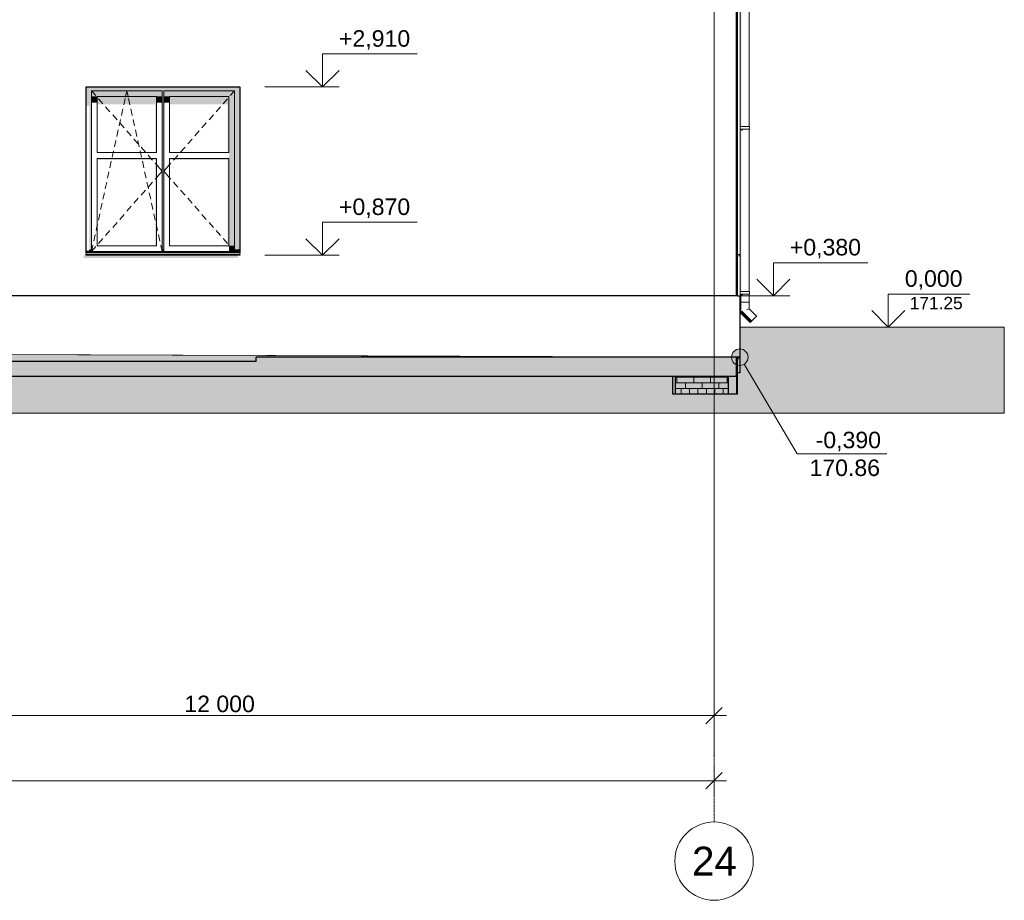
# Model space of a CAD drawing. Header units: millimetres. Extents: x -95523 to 190468, y -7401 to 17692.
# Tile 67 of 139: x 19338 to 31270, y -6950 to 3726. Entities that reach past the tile are written whole.
import ezdxf

# ---------------------------------------------------------------- set-up
doc = ezdxf.new("R2010")
doc.units = ezdxf.units.MM
doc.header["$MEASUREMENT"] = 0
doc.set_wipeout_variables(frame=1)
doc.linetypes.add('Wipeout_Contour', pattern=[1000, 0, -1000])
doc.linetypes.add('Штрих-Штриховая', pattern=[10.936111, 5.291667, -2.116667, 1.411111, -2.116667])
doc.layers.add('Р_Фасад в осях 1-24_2_0', color=7, linetype='Continuous')
doc.layers.add('Р_Фасад в осях 1-24_2_Размер - Отметка Уровня', color=7, linetype='Continuous')
for name, color, linetype, lineweight in [('Р_Фасад в осях 1-24_2_1 Молдинги_Ном._пера__1', 7, 'Continuous', 15), ('Р_Фасад в осях 1-24_2_1_ОСИ ФАСАДА_Ном._пера__1', 7, 'Continuous', 15), ('Р_Фасад в осях 1-24_2_1_ОСИ ФАСАДА_Ном._пера__2', 8, 'Continuous', 15), ('Р_Фасад в осях 1-24_2_1_Цоколь_Ном._пера__2', 8, 'Continuous', 15), ('Р_Фасад в осях 1-24_2_1_Цоколь_Ном._пера__21', 7, 'Continuous', 30), ('Р_Фасад в осях 1-24_2_2D - Общий_Ном._пера__2', 8, 'Continuous', 15), ('Р_Фасад в осях 1-24_2_2D - Общий_Ном._пера__74', 255, 'Continuous', 0), ('Р_Фасад в осях 1-24_2_Конструктив - Стены Несущие_Ном._пера__1', 7, 'Continuous', 15), ('Р_Фасад в осях 1-24_2_Конструктив - Стены Несущие_Ном._пера__102', 254, 'Continuous', 5), ('Р_Фасад в осях 1-24_2_Конструктив - Стены Несущие_Ном._пера__2', 8, 'Continuous', 15), ('Р_Фасад в осях 1-24_2_Конструктив - Стены Несущие_Ном._пера__21', 7, 'Continuous', 30), ('Р_Фасад в осях 1-24_2_Новый_1 ВОДОСТОК_Ном._пера__141', 7, 'Continuous', 20), ('Р_Фасад в осях 1-24_2_Новый_1 ВОДОСТОК_Ном._пера__2', 8, 'Continuous', 15), ('Р_Фасад в осях 1-24_2_Новый_Конструктив - Стены Несущие_Ном._пера__1', 7, 'Continuous', 15), ('Р_Фасад в осях 1-24_2_Новый_Конструктив - Стены Несущие_Ном._пера__2', 8, 'Continuous', 15), ('Р_Фасад в осях 1-24_2_Новый_Конструктив - Стены Несущие_Ном._пера__21', 7, 'Continuous', 30), ('Р_Фасад в осях 1-24_2_Размер - Общий_Ном._пера__1', 7, 'Continuous', 15), ('Р_Фасад в осях 1-24_2_Размер - Отметка Уровня_Ном._пера__1', 7, 'Continuous', 15), ('Р_Фасад в осях 1-24_2_Размер - Отметка Уровня_Ном._пера__120', 7, 'Continuous', 5), ('Р_Фасад в осях 1-24_2_Элемент Модели - Оси_Ном._пера__1', 7, 'Continuous', 15), ('Р_Фасад в осях 1-24_2_Элемент Модели - Оси_Ном._пера__2', 8, 'Continuous', 15)]:
    doc.layers.add(name, color=color, linetype=linetype, lineweight=lineweight)
doc.styles.add('СГЕНЕРИР_СТИЛЬ_1', font='arial.ttf')
doc.styles.add('СГЕНЕРИР_СТИЛЬ_2', font='arial.ttf')

# ---------------------------------------------------------------- blocks, each defined once
blk = doc.blocks.new('*X6', base_point=(-99628, -39192))
at = {"layer": 'Р_Фасад в осях 1-24_2_Конструктив - Стены Несущие_Ном._пера__102', "color": 254, "linetype": 'Continuous', "lineweight": 5}
for p, q in [((27283, -609), (27405, -609)), ((27283, -677), (27608, -677)), ((27303, -677), (27303, -609)), ((27405, -609), (27405, -600)), ((27405, -609), (27608, -609)), ((27405, -744), (27405, -677)), ((27506, -677), (27506, -609)), ((27608, -609), (27608, -600)), ((27608, -609), (27811, -609)), ((27608, -677), (27923, -677)), ((27608, -744), (27608, -677)), ((27709, -677), (27709, -609)), ((27811, -609), (27811, -600)), ((27811, -609), (27923, -609)), ((27811, -744), (27811, -677)), ((27912, -677), (27912, -609)), ((27283, -744), (27405, -744)), ((27283, -812), (27405, -812)), ((27354, -812), (27354, -744)), ((27405, -744), (27608, -744)), ((27405, -812), (27608, -812)), ((27405, -812), (27405, -812)), ((27456, -812), (27456, -744)), ((27557, -812), (27557, -744)), ((27608, -744), (27811, -744)), ((27608, -812), (27811, -812)), ((27608, -812), (27608, -812)), ((27659, -812), (27659, -744)), ((27760, -812), (27760, -744)), ((27811, -744), (27923, -744)), ((27811, -812), (27923, -812)), ((27811, -812), (27811, -812)), ((27862, -812), (27862, -744))]:
    blk.add_line(p, q, dxfattribs=at)

msp = doc.modelspace()

# ---------------------------------------------------------------- hatches: boundary and pattern name
at = {"layer": 'Р_Фасад в осях 1-24_2_1_Цоколь_Ном._пера__2', "linetype": 'Continuous', "lineweight": 0, "true_color": 0x3f3f3f}
for points in [[(28032.8, -365.8), (28032.8, -419.7), (28035, -419.7), (28035, -365.8)], [(28065, -365.8), (28035, -365.8), (28035, -408.2)]]:
    msp.add_hatch(color=250, dxfattribs=at).paths.add_polyline_path(points)
at = {"layer": 'Р_Фасад в осях 1-24_2_2D - Общий_Ном._пера__2', "linetype": 'Continuous', "lineweight": 15}
h = msp.add_hatch(dxfattribs=at)
h.set_pattern_fill('ГРУНТ_02_0002', color=8, style=0, pattern_type=2)
h.set_pattern_definition([(45, (0, 0), (-275.7716, 275.7716), []), (45, (-91.9, 91.9), (-551.543, 551.543), []), (45, (-183.85, 183.85), (-551.543, 551.543), []), (135, (-275.77, 275.77), (91.92388, 91.92388), [390, -390])])
h.paths.add_polyline_path([(-92197.2, -550), (-92197.2, -510), (-95523.4, -510), (-95523.4, -1042.9), (31270, -1042.9), (31270, 0), (28064.8, 0), (28064.8, -365.9), (15451.8, -320), (15451.8, 0), (-22437.2, -20.3), (-22437.2, -80), (-41667.2, -60), (-44177.8, -80), (-79586.1, -130), (-79586.1, -380)])
at = {"layer": 'Р_Фасад в осях 1-24_2_Конструктив - Стены Несущие_Ном._пера__2', "linetype": 'Continuous', "lineweight": 0, "true_color": 0x3f3f3f}
for points in [[(20112.8, 835.7), (21977.8, 835.7), (21987.8, 859.8), (21980.6, 859.8), (21987.5, 870), (20142.8, 870), (20142.8, 900), (20112.8, 855.7)], [(19082.8, -419.7), (19082.8, -462.1), (22174.9, -462.1), (22204.9, -419.7)], [(22204.9, -408.2), (28022.8, -408.2), (28022.8, -365.8), (22204.9, -365.8)], [(28022.8, -365.8), (28022.8, -408.2), (28032.8, -408.2), (28032.8, -365.8)], [(27282.8, -812.3), (27282.8, -600), (27252.8, -600), (27252.8, -812.3)], [(27922.8, -600), (27282.8, -600), (27282.8, -812.3), (27883.6, -812.3), (27922.8, -756.8)], [(28022.8, -600), (27922.8, -600), (27922.8, -756.8), (28022.8, -615.4)], [(28022.8, -615.4), (28032.8, -601.2), (28032.8, -600), (28022.8, -600)]]:
    msp.add_hatch(color=250, dxfattribs=at).paths.add_polyline_path(points)
at = {"layer": 'Р_Фасад в осях 1-24_2_Новый_1 ВОДОСТОК_Ном._пера__2', "linetype": 'Continuous', "lineweight": 0, "true_color": 0x3f3f3f}
for points in [[(28068.4, 10015.2), (28068.4, 299.6), (28072.6, 299.6), (28072.6, 399.6), (28068.5, 399.6), (28068.5, 429.6), (28072.6, 429.6), (28072.6, 2399.6), (28070.5, 2399.6), (28068.5, 2399.6), (28068.5, 2429.6), (28070.5, 2429.6), (28072.6, 2429.6), (28072.6, 4399.6), (28068.5, 4399.6), (28068.5, 4429.6), (28072.6, 4429.6), (28072.6, 6399.6), (28068.5, 6399.6), (28068.5, 6429.6), (28072.6, 6429.6), (28072.6, 8399.6), (28068.5, 8399.6), (28068.5, 8429.6), (28072.6, 8429.6), (28072.6, 10015.2)], [(28084.5, 4399.6), (28072.6, 4399.6), (28072.6, 2429.6), (28084.5, 2429.6)], [(28072.6, 2399.6), (28072.6, 429.6), (28084.5, 429.6), (28084.5, 2399.6)], [(28084.5, 2399.6), (28084.5, 2374), (28102.3, 2390.9), (28102.3, 2399.6)], [(28102.3, 2390.9), (28121, 2396.1), (28123.4, 2397.3), (28123.4, 2399.6), (28102.3, 2399.6)], [(28144.4, 2399.6), (28123.4, 2399.6), (28123.4, 2397.3), (28143.6, 2397.3)], [(28144.4, 2397.6), (28162.3, 2397.6), (28162.3, 2399.6), (28144.4, 2399.6)], [(28162.3, 2397.6), (28174.2, 2397.5), (28174.2, 2399.6), (28162.3, 2399.6)], [(28174.2, 2397.5), (28178.4, 2397.2), (28178.4, 2399.6), (28174.2, 2399.6)], [(28072.6, 399.6), (28072.6, 299.6), (28084.5, 299.6), (28084.5, 399.6)], [(28102.3, 399.6), (28084.5, 399.6), (28084.5, 374), (28102.3, 390.9)], [(28102.3, 399.6), (28102.3, 390.9), (28121, 396.1), (28123.4, 397.3), (28123.4, 399.6)], [(28144.4, 399.6), (28123.4, 399.6), (28123.4, 397.3), (28143.6, 397.3)], [(28162.3, 399.6), (28144.4, 399.6), (28144.4, 397.6), (28162.3, 397.6)], [(28162.3, 399.6), (28162.3, 397.6), (28174.2, 397.5), (28174.2, 399.6)], [(28174.2, 399.6), (28174.2, 397.5), (28178.4, 397.2), (28178.4, 399.6)], [(28072.6, 299.6), (28068.4, 299.6), (28068.4, 176.9), (28072.6, 178.6)], [(28084.5, 299.6), (28072.6, 299.6), (28072.6, 178.6), (28084.5, 183.5)], [(28072.6, 178.6), (28068.4, 176.9), (28190.5, 54.7), (28193.5, 57.6)], [(28084.5, 183.5), (28072.6, 178.6), (28193.5, 57.6), (28201.9, 66.1)], [(28102.3, 190.9), (28084.5, 183.5), (28201.9, 66.1), (28214.6, 78.7)]]:
    msp.add_hatch(color=250, dxfattribs=at).paths.add_polyline_path(points)
at = {"layer": 'Р_Фасад в осях 1-24_2_Новый_Конструктив - Стены Несущие_Ном._пера__2', "linetype": 'Continuous', "lineweight": 0, "true_color": 0x3f3f3f}
for points in [[(20207.8, 2840), (20207.8, 2865), (21065.3, 2865), (21065.3, 2840), (21085.3, 2840), (21085.3, 2865), (21942.8, 2865), (21942.8, 2840), (22007.8, 2840), (22007.8, 2910), (20142.8, 2910), (20142.8, 2840)], [(20207.8, 2865), (20207.8, 2795), (20277.8, 2795), (20995.3, 2795), (21065.3, 2795), (21065.3, 2865)], [(21085.3, 2865), (21085.3, 2795), (21155.3, 2795), (21872.8, 2795), (21942.8, 2795), (21942.8, 2865)], [(20207.8, 2840), (20142.8, 2840), (20142.8, 2683.7), (20182.8, 2683.7), (20182.8, 940), (20207.8, 940)], [(20207.8, 2719.1), (20277.8, 2719.1), (20277.8, 2795), (20207.8, 2795)], [(20277.8, 2795), (20277.8, 2697.9), (20980.3, 2697.9), (20980.3, 2115), (20995.3, 2115), (20995.3, 2795)], [(20995.3, 2719.1), (21065.3, 2719.1), (21065.3, 2795), (20995.3, 2795)], [(21065.3, 2840), (21065.3, 940), (21085.3, 940), (21085.3, 2840)], [(21155.3, 2795), (21085.3, 2795), (21085.3, 2719.1), (21155.3, 2719.1)], [(21155.3, 2697.9), (21857.8, 2697.9), (21857.8, 2115), (21872.8, 2115), (21872.8, 2795), (21155.3, 2795)], [(21872.8, 2045), (21872.8, 985), (21942.8, 985), (21942.8, 2795), (21872.8, 2795), (21872.8, 2115)], [(21942.8, 2840), (21942.8, 940), (22007.8, 940), (22007.8, 2840)], [(20277.8, 2023.8), (20980.3, 2023.8), (20980.3, 985), (20995.3, 985), (20995.3, 2045), (20277.8, 2045)], [(21155.3, 2045), (21155.3, 2023.8), (21857.8, 2023.8), (21857.8, 985), (21872.8, 985), (21872.8, 2045)], [(21872.8, 915), (21942.8, 915), (21942.8, 985), (21872.8, 985)], [(20142.8, 870), (22007.8, 870), (22007.8, 878.1), (20142.8, 878.1)], [(20182.8, 940), (20182.8, 920), (20207.8, 920), (20207.8, 940)], [(20183.8, 920), (20183.8, 910), (22007.8, 910), (22007.8, 920), (21942.8, 920), (21942.8, 915), (21085.3, 915), (21085.3, 920), (21065.3, 920), (21065.3, 915), (20207.8, 915), (20207.8, 920)], [(20183.8, 910), (20203.4, 908.8), (21060.9, 908.8), (21061.8, 910), (21080.9, 908.8), (21868.4, 908.8), (22007.8, 900), (22007.8, 910)], [(21065.3, 940), (21065.3, 920), (21085.3, 920), (21085.3, 940)], [(21942.8, 920), (22007.8, 920), (22007.8, 940), (21942.8, 940)]]:
    msp.add_hatch(color=250, dxfattribs=at).paths.add_polyline_path(points)
at = {"layer": 'Р_Фасад в осях 1-24_2_Размер - Отметка Уровня', "linetype": 'Continuous', "lineweight": 0, "true_color": 0x000000}
msp.add_hatch(color=18, dxfattribs=at).paths.add_polyline_path([(27964.8, -365.9), (27972.4, -404.2), (27994.1, -436.6), (28026.6, -458.3), (28064.8, -465.9), (28103.1, -458.3), (28135.5, -436.6), (28157.2, -404.2), (28164.8, -365.9), (28157.2, -327.6), (28135.5, -295.2), (28103.1, -273.5), (28064.8, -265.9), (28026.6, -273.5), (27994.1, -295.2), (27972.4, -327.6)])

# ---------------------------------------------------------------- linework, layer by layer
at = {"layer": 'Р_Фасад в осях 1-24_2_1 Молдинги_Ном._пера__1', "color": 7, "linetype": 'Continuous', "lineweight": 15}
msp.add_line((28034.8, -365.8), (15451.8, -320), dxfattribs=at)
at = {"layer": 'Р_Фасад в осях 1-24_2_1_ОСИ ФАСАДА_Ном._пера__1', "color": 7, "linetype": 'Continuous', "lineweight": 15}
msp.add_circle((27752.8, -6475), 475, dxfattribs=at)
at = {"layer": 'Р_Фасад в осях 1-24_2_1_ОСИ ФАСАДА_Ном._пера__2', "color": 8, "linetype": 'Штрих-Штриховая', "lineweight": 15}
for p, q in [((27752.8, 13460), (27752.8, -5200)), ((27752.8, -5200), (27752.8, -6000))]:
    msp.add_line(p, q, dxfattribs=at)
msp.add_point((27752.8, -5200), dxfattribs=at)
msp.add_point((27752.8, -5200), dxfattribs=at)
at = {"layer": 'Р_Фасад в осях 1-24_2_1_Цоколь_Ном._пера__21', "color": 7, "linetype": 'Continuous', "lineweight": 30}
for p, q in [((22204.9, 380), (15482, 380)), ((28035, 380), (22204.9, 380)), ((28035, 380), (28065, 380)), ((28065, 380), (28065, -365.8)), ((22204.9, -419.7), (15482, -419.7)), ((22204.9, -419.7), (22204.9, -365.8)), ((28035, -365.8), (22204.9, -365.8)), ((28035, -419.7), (28032.8, -419.7)), ((28035, -555.8), (28035, -365.8)), ((28065, -365.8), (28035, -365.8)), ((28065, -365.8), (28065, -555.8)), ((28065, -555.8), (28035, -555.8))]:
    msp.add_line(p, q, dxfattribs=at)
at = {"layer": 'Р_Фасад в осях 1-24_2_2D - Общий_Ном._пера__74', "color": 255, "linetype": 'Continuous', "lineweight": 0, "flags": 128}
msp.add_lwpolyline([(-92197.2, -550), (-79586.1, -380), (-79586.1, -130), (-44177.8, -80), (-41667.2, -60), (-22437.2, -80), (-22437.2, -20.3), (15451.8, 0), (15451.8, -320), (28064.8, -365.9), (28064.8, 0), (31270, 0), (31270, -1042.9), (-95523.4, -1042.9), (-95523.4, -510), (-92197.2, -510)], close=True, dxfattribs=at)
at = {"layer": 'Р_Фасад в осях 1-24_2_Конструктив - Стены Несущие_Ном._пера__1', "color": 7, "linetype": 'Continuous', "lineweight": 15}
for p, q in [((28032.8, 880), (28062.8, 878.1)), ((28062.8, 858.1), (28052.8, 868.1)), ((28062.8, 878.1), (28062.8, 858.1))]:
    msp.add_line(p, q, dxfattribs=at)
at = {"layer": 'Р_Фасад в осях 1-24_2_Конструктив - Стены Несущие_Ном._пера__21', "color": 7, "linetype": 'Continuous', "lineweight": 30}
for p, q in [((28022.8, 380), (28022.8, 3850)), ((28032.8, 3850), (28032.8, 380)), ((28022.8, -600), (28022.8, -365.8)), ((28032.8, -365.8), (28032.8, -600)), ((28022.8, -600), (19082.8, -600)), ((27252.8, -812.3), (27252.8, -600)), ((27282.8, -600), (27282.8, -812.3)), ((27922.8, -600), (27922.8, -812.3)), ((28022.8, -600), (28022.8, -812.3)), ((28022.8, -600), (28032.8, -600)), ((28032.8, -600), (28032.8, -812.3)), ((27282.8, -812.3), (27252.8, -812.3)), ((27922.8, -812.3), (27282.8, -812.3)), ((28022.8, -812.3), (27922.8, -812.3)), ((28032.8, -812.3), (28022.8, -812.3))]:
    msp.add_line(p, q, dxfattribs=at)
at = {"layer": 'Р_Фасад в осях 1-24_2_Новый_1 ВОДОСТОК_Ном._пера__141', "color": 7, "linetype": 'Continuous', "lineweight": 20}
for p, q in [((28068.4, 10015.2), (28068.4, 299.6)), ((28178.4, 4399.6), (28178.4, 2429.6)), ((28068.5, 2429.6), (28070.5, 2429.6)), ((28068.5, 2399.6), (28068.5, 2429.6)), ((28068.5, 2399.6), (28070.5, 2399.6)), ((28070.5, 2429.6), (28123.5, 2429.6)), ((28070.5, 2399.6), (28070.5, 2429.6)), ((28070.5, 2399.6), (28123.5, 2399.6)), ((28123.5, 2429.6), (28145.3, 2429.6)), ((28123.5, 2399.6), (28145.3, 2399.6)), ((28145.3, 2429.6), (28163.8, 2429.6)), ((28145.3, 2399.6), (28163.8, 2399.6)), ((28163.8, 2429.6), (28176.1, 2429.6)), ((28163.8, 2399.6), (28176.1, 2399.6)), ((28176.1, 2429.6), (28180.5, 2429.6)), ((28176.1, 2399.6), (28180.5, 2399.6)), ((28178.4, 2399.6), (28178.4, 429.6)), ((28180.5, 2399.6), (28180.5, 2429.6)), ((28068.5, 429.6), (28070.5, 429.6)), ((28068.5, 399.6), (28068.5, 429.6)), ((28068.5, 399.6), (28070.5, 399.6)), ((28070.5, 429.6), (28123.5, 429.6)), ((28070.5, 399.6), (28070.5, 429.6)), ((28070.5, 399.6), (28123.5, 399.6)), ((28123.5, 429.6), (28145.3, 429.6)), ((28123.5, 399.6), (28145.3, 399.6)), ((28145.3, 429.6), (28163.8, 429.6)), ((28145.3, 399.6), (28163.8, 399.6)), ((28163.8, 429.6), (28176.1, 429.6)), ((28163.8, 399.6), (28176.1, 399.6)), ((28176.1, 429.6), (28180.5, 429.6)), ((28176.1, 399.6), (28180.5, 399.6)), ((28178.4, 399.6), (28178.4, 299.6)), ((28180.5, 399.6), (28180.5, 429.6)), ((28072.6, 299.6), (28068.4, 299.6)), ((28068.4, 299.6), (28068.4, 176.9)), ((28084.5, 299.6), (28072.6, 299.6)), ((28102.3, 299.6), (28084.5, 299.6)), ((28123.4, 299.6), (28102.3, 299.6)), ((28144.4, 299.6), (28123.4, 299.6)), ((28162.3, 299.6), (28144.4, 299.6)), ((28174.2, 299.6), (28162.3, 299.6)), ((28178.4, 299.6), (28174.2, 299.6)), ((28178.4, 299.6), (28178.4, 222.4)), ((28072.6, 178.6), (28068.4, 176.9)), ((28068.4, 176.9), (28190.5, 54.7)), ((28084.5, 183.5), (28072.6, 178.6)), ((28102.3, 190.9), (28084.5, 183.5)), ((28162.3, 215.7), (28144.4, 208.4)), ((28174.2, 220.7), (28162.3, 215.7)), ((28178.4, 222.4), (28174.2, 220.7)), ((28178.4, 222.4), (28268.3, 132.5)), ((28256.9, 121.1), (28244.3, 108.5)), ((28265.4, 129.5), (28256.9, 121.1)), ((28268.3, 132.5), (28265.4, 129.5)), ((28193.5, 57.6), (28190.5, 54.7)), ((28201.9, 66.1), (28193.5, 57.6)), ((28214.6, 78.7), (28201.9, 66.1)), ((28229.4, 93.6), (28214.6, 78.7)), ((28244.3, 108.5), (28229.4, 93.6))]:
    msp.add_line(p, q, dxfattribs=at)
at = {"layer": 'Р_Фасад в осях 1-24_2_Новый_Конструктив - Стены Несущие_Ном._пера__1', "color": 7, "linetype": 'Continuous', "lineweight": 15}
for p, q in [((20207.8, 2865), (20207.8, 2795)), ((21065.3, 2865), (20207.8, 2865)), ((20207.8, 2865), (20260.7, 2804.9)), ((20621.2, 2795), (20636.6, 2865)), ((20652, 2795), (20636.6, 2865)), ((21065.3, 2795), (21065.3, 2865)), ((21085.3, 2865), (21085.3, 2795)), ((21942.8, 2865), (21085.3, 2865)), ((21942.8, 2865), (21890, 2804.9)), ((21942.8, 2795), (21942.8, 2865)), ((20207.8, 2795), (20207.8, 985)), ((20277.8, 2115), (20277.8, 2795)), ((20277.8, 2795), (20995.3, 2795)), ((20293.7, 2767.4), (20346.5, 2707.3)), ((20598.6, 2692.5), (20615.8, 2770.7)), ((20619.4, 2786.9), (20621.2, 2795)), ((20653.7, 2786.9), (20652, 2795)), ((20674.5, 2692.5), (20657.3, 2770.7)), ((20995.3, 2795), (20995.3, 2115)), ((21065.3, 985), (21065.3, 2795)), ((21085.3, 2795), (21085.3, 985)), ((21155.3, 2115), (21155.3, 2795)), ((21155.3, 2795), (21872.8, 2795)), ((21857, 2767.4), (21804.1, 2707.3)), ((21872.8, 2795), (21872.8, 2115)), ((21942.8, 985), (21942.8, 2795)), ((20379.5, 2669.8), (20432.4, 2609.7)), ((20570.7, 2565.6), (20587.9, 2643.7)), ((20702.4, 2565.6), (20685.2, 2643.7)), ((21771.1, 2669.8), (21718.3, 2609.7)), ((20465.4, 2572.1), (20518.2, 2512.1)), ((20542.8, 2438.6), (20560, 2516.7)), ((20730.3, 2438.6), (20713.1, 2516.7)), ((21685.3, 2572.1), (21632.4, 2512.1)), ((20514.9, 2311.6), (20532.1, 2389.8)), ((20551.2, 2474.5), (20604.1, 2414.5)), ((20758.2, 2311.6), (20741.1, 2389.8)), ((21599.4, 2474.5), (21546.6, 2414.5)), ((20637.1, 2376.9), (20689.9, 2316.8)), ((20722.9, 2279.3), (20775.8, 2219.2)), ((21427.7, 2279.3), (21374.9, 2219.2)), ((21513.6, 2376.9), (21460.7, 2316.8)), ((20487, 2184.7), (20504.2, 2262.8)), ((20786.2, 2184.7), (20769, 2262.8)), ((20808.8, 2181.7), (20861.6, 2121.6)), ((21341.8, 2181.7), (21289, 2121.6)), ((20995.3, 2115), (20277.8, 2115)), ((20277.8, 985), (20277.8, 2045)), ((20277.8, 2045), (20995.3, 2045)), ((20459.1, 2057.7), (20471.7, 2115)), ((20471.7, 2115), (20476.2, 2135.8)), ((20801.5, 2115), (20796.9, 2135.8)), ((20814.1, 2057.7), (20801.5, 2115)), ((20894.6, 2084.1), (20929, 2045)), ((20929, 2045), (20947.5, 2024)), ((20995.3, 2045), (20995.3, 985)), ((21872.8, 2115), (21155.3, 2115)), ((21155.3, 985), (21155.3, 2045)), ((21155.3, 2045), (21872.8, 2045)), ((21221.6, 2045), (21203.2, 2024)), ((21256, 2084.1), (21221.6, 2045)), ((21872.8, 2045), (21872.8, 985)), ((20431.1, 1930.7), (20448.3, 2008.9)), ((20842, 1930.7), (20824.8, 2008.9)), ((20980.5, 1986.4), (20995.3, 1969.6)), ((20995.3, 1969.6), (21012.5, 1950.1)), ((21012.5, 1950.1), (21065.3, 1890)), ((21138.2, 1950.1), (21085.3, 1890)), ((21155.3, 1969.6), (21138.2, 1950.1)), ((21170.1, 1986.4), (21155.3, 1969.6)), ((20403.2, 1803.8), (20420.4, 1881.9)), ((20869.9, 1803.8), (20852.7, 1881.9)), ((20980.5, 1793.6), (20995.3, 1810.4)), ((20995.3, 1810.4), (21012.5, 1829.9)), ((21012.5, 1829.9), (21065.3, 1890)), ((21138.2, 1829.9), (21085.3, 1890)), ((21155.3, 1810.4), (21138.2, 1829.9)), ((21170.1, 1793.6), (21155.3, 1810.4)), ((20375.3, 1676.8), (20392.5, 1754.9)), ((20897.8, 1676.8), (20880.6, 1754.9)), ((20894.6, 1695.9), (20947.5, 1756)), ((21256, 1695.9), (21203.2, 1756)), ((20347.4, 1549.8), (20364.6, 1628)), ((20722.9, 1500.7), (20775.8, 1560.8)), ((20808.8, 1598.3), (20861.6, 1658.4)), ((20925.7, 1549.8), (20908.6, 1628)), ((21341.8, 1598.3), (21289, 1658.4)), ((21427.7, 1500.7), (21374.9, 1560.8)), ((20319.5, 1422.9), (20336.7, 1501)), ((20637.1, 1403.1), (20689.9, 1463.2)), ((20953.7, 1422.9), (20936.5, 1501)), ((21513.6, 1403.1), (21460.7, 1463.2)), ((20291.6, 1295.9), (20308.7, 1374)), ((20551.2, 1305.5), (20604.1, 1365.5)), ((20981.6, 1295.9), (20964.4, 1374)), ((21599.4, 1305.5), (21546.6, 1365.5)), ((20263.7, 1168.9), (20277.8, 1233.4)), ((20277.8, 1233.4), (20280.8, 1247.1)), ((20465.4, 1207.9), (20518.2, 1267.9)), ((20995.3, 1233.4), (20992.3, 1247.1)), ((21009.5, 1168.9), (20995.3, 1233.4)), ((21685.3, 1207.9), (21632.4, 1267.9)), ((20235.7, 1042), (20252.9, 1120.1)), ((20379.5, 1110.2), (20432.4, 1170.3)), ((21037.4, 1042), (21020.2, 1120.1)), ((21771.1, 1110.2), (21718.3, 1170.3)), ((20207.8, 915), (20225, 993.1)), ((20207.8, 985), (20207.8, 915)), ((20207.8, 915), (20260.7, 975.1)), ((20995.3, 985), (20277.8, 985)), ((20293.7, 1012.6), (20346.5, 1072.7)), ((21065.3, 915), (21048.1, 993.1)), ((21065.3, 915), (21065.3, 985)), ((21085.3, 985), (21085.3, 915)), ((21872.8, 985), (21155.3, 985)), ((21857, 1012.6), (21804.1, 1072.7)), ((21942.8, 915), (21890, 975.1)), ((21942.8, 915), (21942.8, 985)), ((20142.8, 920), (20207.8, 920)), ((20142.8, 910), (22007.8, 910)), ((20142.8, 900), (20142.8, 898.1)), ((20142.8, 898.1), (20142.8, 878.1)), ((20142.8, 898.1), (22007.8, 898.1)), ((20142.8, 878.1), (22007.8, 878.1)), ((20207.8, 915), (21065.3, 915)), ((21065.3, 920), (21085.3, 920)), ((21085.3, 915), (21942.8, 915)), ((21942.8, 920), (22007.8, 920)), ((22007.8, 900), (22007.8, 898.1)), ((22007.8, 898.1), (22007.8, 878.1))]:
    msp.add_line(p, q, dxfattribs=at)
at = {"layer": 'Р_Фасад в осях 1-24_2_Новый_Конструктив - Стены Несущие_Ном._пера__21', "color": 7, "linetype": 'Continuous', "lineweight": 30}
for p, q in [((20142.8, 2910), (22007.8, 2910)), ((20142.8, 900), (20142.8, 2910)), ((22007.8, 2910), (22007.8, 900)), ((20142.8, 870), (20142.8, 878.1)), ((22007.8, 870), (20142.8, 870)), ((22007.8, 878.1), (22007.8, 870))]:
    msp.add_line(p, q, dxfattribs=at)
at = {"layer": 'Р_Фасад в осях 1-24_2_Размер - Общий_Ном._пера__1', "color": 7, "linetype": 'Continuous', "lineweight": 15}
for p, q in [((27752.8, -4898.7), (27752.8, -3421.5)), ((27652.8, -4811.2), (27852.8, -4611.2)), ((15752.8, -4711.2), (27752.8, -4711.2)), ((27752.8, -4711.2), (27902.8, -4711.2)), ((27752.8, -5687.5), (27752.8, -5312.5)), ((27652.8, -5600), (27852.8, -5400)), ((-91887.2, -5500), (27752.8, -5500)), ((27752.8, -5500), (27902.8, -5500))]:
    msp.add_line(p, q, dxfattribs=at)
at = {"layer": 'Р_Фасад в осях 1-24_2_Размер - Отметка Уровня_Ном._пера__1', "color": 7, "linetype": 'Continuous', "lineweight": 15}
msp.add_line((28115.8, -451.9), (28759, -1536.2), dxfattribs=at)
msp.add_circle((28064.8, -365.9), 100, dxfattribs=at)
at = {"layer": 'Р_Фасад в осях 1-24_2_Размер - Отметка Уровня_Ном._пера__120', "color": 7, "linetype": 'Continuous', "lineweight": 5}
for p, q in [((23007.8, 2910), (23007.8, 3310)), ((23007.8, 3310), (24154.4, 3310)), ((23007.8, 2910), (22807.8, 3110)), ((23007.8, 2910), (23207.8, 3110)), ((22307.8, 2910), (23207.8, 2910)), ((23007.8, 870), (23007.8, 1270)), ((23007.8, 1270), (24154.4, 1270)), ((23007.8, 870), (22807.8, 1070)), ((23007.8, 870), (23207.8, 1070)), ((22307.8, 870), (23207.8, 870)), ((28471.3, 380), (28471.3, 780)), ((28471.3, 780), (29617.8, 780)), ((28471.3, 380), (28271.3, 580)), ((28471.3, 380), (28671.3, 580)), ((27771.3, 380), (28671.3, 380)), ((29864.5, 0), (29864.5, 400)), ((29864.5, 400), (30850.9, 400)), ((29864.5, 0), (29664.5, 200)), ((29864.5, 0), (30064.5, 200)), ((29164.5, 0), (30064.5, 0))]:
    msp.add_line(p, q, dxfattribs=at)
at = {"layer": 'Р_Фасад в осях 1-24_2_Элемент Модели - Оси_Ном._пера__1', "color": 7, "linetype": 'Continuous', "lineweight": 15}
msp.add_circle((27752.8, -6475), 475, dxfattribs=at)
at = {"layer": 'Р_Фасад в осях 1-24_2_Элемент Модели - Оси_Ном._пера__2', "color": 8, "linetype": 'Штрих-Штриховая', "lineweight": 15}
for p, q in [((27752.8, 12460.1), (27752.8, -5200)), ((27752.8, -5200), (27752.8, -6000))]:
    msp.add_line(p, q, dxfattribs=at)
msp.add_point((27752.8, -5200), dxfattribs=at)
msp.add_point((27752.8, -5200), dxfattribs=at)

# ---------------------------------------------------------------- block references
at = {"layer": 'Р_Фасад в осях 1-24_2_0', "color": 161, "linetype": 'Continuous', "lineweight": 40, "true_color": 0x83aefe}
msp.add_blockref('*X6', (-99627.6, -39192.2), dxfattribs=at)

# ---------------------------------------------------------------- texts
at = {"layer": 'Р_Фасад в осях 1-24_2_1_ОСИ ФАСАДА_Ном._пера__1', "color": 7, "linetype": 'Continuous', "lineweight": 15, "insert": (27485.9, -6300), "char_height": 350, "attachment_point": 1, "style": 'СГЕНЕРИР_СТИЛЬ_1'}
msp.add_mtext('\\A1;\\pt0;24', dxfattribs=at)
at = {"layer": 'Р_Фасад в осях 1-24_2_Размер - Общий_Ном._пера__1', "color": 7, "linetype": 'Continuous', "lineweight": 15, "insert": (21333.4, -4671.2), "char_height": 200, "width": 838.93, "attachment_point": 7, "style": 'СГЕНЕРИР_СТИЛЬ_2'}
msp.add_mtext('\\A1;12\\~000', dxfattribs=at)
at = {"layer": 'Р_Фасад в осях 1-24_2_Размер - Отметка Уровня_Ном._пера__1', "color": 7, "linetype": 'Continuous', "lineweight": 15, "insert": (28909.4, -1809.1), "char_height": 200, "attachment_point": 7, "style": 'СГЕНЕРИР_СТИЛЬ_1'}
msp.add_mtext('\\A1;170.86', dxfattribs=at)
at = {"layer": 'Р_Фасад в осях 1-24_2_Размер - Отметка Уровня_Ном._пера__120', "color": 7, "linetype": 'Continuous', "lineweight": 5, "attachment_point": 7, "style": 'СГЕНЕРИР_СТИЛЬ_1'}
for s, insert, char_height in [('\\A1;+2,910{\\H0.66x;\\S^  ;}', (23207.8, 3339.7), 200), ('\\A1;+0,870{\\H0.66x;\\S^  ;}', (23207.8, 1299.7), 200), ('\\A1;+0,380{\\H0.66x;\\S^  ;}', (28671.3, 809.7), 200), ('\\A1;0,000{\\H0.66x;\\S^  ;}', (30064.5, 429.7), 200), ('\\A1;171.25', (30124.5, 213.2), 150)]:
    msp.add_mtext(s, dxfattribs=dict(at, insert=insert, char_height=char_height))
at = {"layer": 'Р_Фасад в осях 1-24_2_Элемент Модели - Оси_Ном._пера__1', "color": 7, "linetype": 'Continuous', "lineweight": 15, "insert": (27485.9, -6300), "char_height": 350, "attachment_point": 1, "style": 'СГЕНЕРИР_СТИЛЬ_1'}
msp.add_mtext('\\A1;\\pt0;24', dxfattribs=at)

# ---------------------------------------------------------------- wipeouts: each hides what was drawn before it
at = {"color": 254, "linetype": 'Wipeout_Contour', "lineweight": 0, "ltscale": 117650.420466}
msp.add_wipeout([(28914.7, -1536.2), (29845, -1536.2), (29845, -1221.9), (28914.7, -1221.9)], dxfattribs=at).dxf.layer = 'Р_Фасад в осях 1-24_2_Размер - Отметка Уровня'

# ---------------------------------------------------------------- next in the draw order: linework, layer by layer
at = {"layer": 'Р_Фасад в осях 1-24_2_Размер - Отметка Уровня_Ном._пера__1', "color": 7, "linetype": 'Continuous', "lineweight": 15}
for p, q in [((28759, -1536.2), (28914.7, -1536.2)), ((28914.7, -1536.2), (29845, -1536.2))]:
    msp.add_line(p, q, dxfattribs=at)

# ---------------------------------------------------------------- next in the draw order: texts
at = {"layer": 'Р_Фасад в осях 1-24_2_Размер - Отметка Уровня_Ном._пера__1', "color": 7, "linetype": 'Continuous', "lineweight": 15, "insert": (29379.8, -1506.5), "char_height": 200, "attachment_point": 8, "style": 'СГЕНЕРИР_СТИЛЬ_1'}
msp.add_mtext('\\A1;-0,390', dxfattribs=at)

doc.saveas('drawing.dxf')
